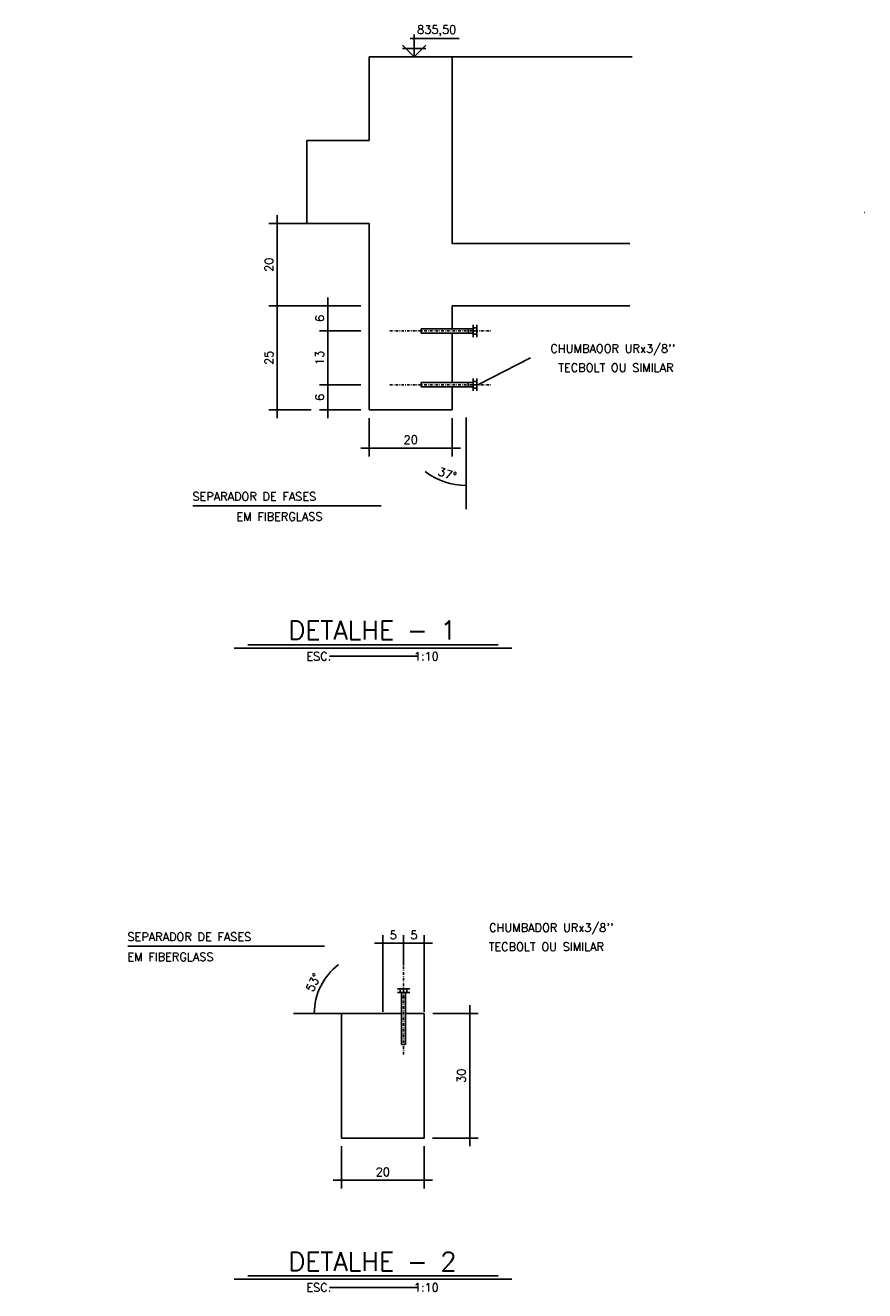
# Model space of a CAD drawing. Extents: x 7029 to 12036, y 4380 to 7055.
# Tile 12 of 12: x 11834 to 12036, y 4963 to 5268. Entities that reach past the tile are written whole.
import ezdxf
from ezdxf.enums import TextEntityAlignment as Align

# ---------------------------------------------------------------- set-up
doc = ezdxf.new("R2010")
doc.units = 0
doc.header["$LTSCALE"] = 0.1
doc.header["$MEASUREMENT"] = 0
doc.linetypes.add('DASHDOT', pattern=[25.4, 12.7, -6.35, 0, -6.35])
doc.layers.get('0').update_dxf_attribs({"linetype": 'CONTINUOUS'})
doc.layers.get('DEFPOINTS').update_dxf_attribs({"color": 200, "linetype": 'CONTINUOUS'})
for name, color, linetype in [('BAR-PECAS', 2, 'CONTINUOUS'), ('DIM', 7, 'CONTINUOUS'), ('EIXO', 7, 'DASHDOT'), ('ELEVAÇÃO', 2, 'CONTINUOUS'), ('ESTRUTURA', 5, 'CONTINUOUS'), ('RELAÇÀO', 2, 'CONTINUOUS'), ('TEXTO', 2, 'CONTINUOUS')]:
    doc.layers.add(name, color=color, linetype=linetype)
doc.styles.add('ROMAND', font='ROMANS.SHX', dxfattribs={"oblique": 15, "height": 800})
doc.styles.add('ROMANS', font='ROMANS.shx')
doc.dimstyles.new('DIM50', dxfattribs={"dimscale": 0, "dimtxt": 10, "dimasz": 20, "dimexe": 10, "dimexo": 10, "dimgap": 2.5, "dimtad": 1, "dimdec": 0, "dimtxsty": 'ROMANS', "dimblk": 'ARCHTICK', "dimblk1": 'DOTSMALL', "dimblk2": 'DOTSMALL', "dimsah": 1, "dimcen": 2.5, "dimdle": 10, "dimclrd": 7, "dimclre": 7, "dimclrt": 2, "dimazin": 3, "dimtfac": 1, "dimtdec": 0, "dimtmove": 0, "dimatfit": 3})

# ---------------------------------------------------------------- blocks, each defined once
blk = doc.blocks.new('*D19')
at = {"color": 7, "linetype": 'BYBLOCK'}
for p, q in [((11914.75, 5198.53), (11904.79, 5198.53)), ((11906.79, 5190.47), (11906.79, 5200.53)), ((11914.75, 5192.47), (11904.79, 5192.47))]:
    blk.add_line(p, q, dxfattribs=at)
at = {"layer": 'DEFPOINTS', "color": 0, "linetype": 'BYBLOCK'}
for p in [(11906.79, 5198.53), (11916.75, 5198.53), (11916.75, 5192.47)]:
    blk.add_point(p, dxfattribs=at)
at = {"color": 2, "linetype": 'BYBLOCK', "insert": (11904.79, 5195.5), "char_height": 2, "attachment_point": 5, "rotation": 90, "style": 'ROMANS'}
blk.add_mtext('6', dxfattribs=at)
blk = doc.blocks.new('_ARCHTICK')
blk = doc.blocks.new('_DOTSMALL')
blk = doc.blocks.new('*D20')
at = {"color": 7, "linetype": 'BYBLOCK'}
for p, q in [((11906.79, 5196.53), (11906.79, 5213.47)), ((11914.75, 5211.47), (11904.79, 5211.47)), ((11914.75, 5198.53), (11904.79, 5198.53))]:
    blk.add_line(p, q, dxfattribs=at)
at = {"layer": 'DEFPOINTS', "color": 0, "linetype": 'BYBLOCK'}
for p in [(11906.79, 5211.47), (11916.75, 5211.47), (11916.75, 5198.53)]:
    blk.add_point(p, dxfattribs=at)
at = {"color": 2, "linetype": 'BYBLOCK', "insert": (11904.79, 5205), "char_height": 2, "attachment_point": 5, "rotation": 90, "style": 'ROMANS'}
blk.add_mtext('13', dxfattribs=at)
blk = doc.blocks.new('*D21')
at = {"color": 7, "linetype": 'BYBLOCK'}
for p, q in [((11906.79, 5209.47), (11906.79, 5219.53)), ((11914.75, 5217.53), (11904.79, 5217.53)), ((11914.75, 5211.47), (11904.79, 5211.47))]:
    blk.add_line(p, q, dxfattribs=at)
at = {"layer": 'DEFPOINTS', "color": 0, "linetype": 'BYBLOCK'}
for p in [(11906.79, 5217.53), (11916.75, 5217.53), (11916.75, 5211.47)]:
    blk.add_point(p, dxfattribs=at)
at = {"color": 2, "linetype": 'BYBLOCK', "insert": (11904.79, 5214.5), "char_height": 2, "attachment_point": 5, "rotation": 90, "style": 'ROMANS'}
blk.add_mtext('6', dxfattribs=at)
blk = doc.blocks.new('*D22')
at = {"color": 7, "linetype": 'BYBLOCK'}
for p, q in [((11916.75, 5190.47), (11916.75, 5181.27)), ((11936.75, 5190.47), (11936.75, 5181.27)), ((11938.75, 5183.27), (11914.75, 5183.27))]:
    blk.add_line(p, q, dxfattribs=at)
at = {"layer": 'DEFPOINTS', "color": 0, "linetype": 'BYBLOCK'}
for p in [(11916.75, 5192.47), (11936.75, 5192.47), (11916.75, 5183.27)]:
    blk.add_point(p, dxfattribs=at)
at = {"color": 2, "linetype": 'BYBLOCK', "insert": (11926.75, 5185.27), "char_height": 2, "attachment_point": 5, "style": 'ROMANS'}
blk.add_mtext('20', dxfattribs=at)
blk = doc.blocks.new('*D23')
at = {"color": 7, "linetype": 'BYBLOCK'}
for p, q in [((11894.58, 5190.47), (11894.58, 5219.53)), ((11902.79, 5217.53), (11892.58, 5217.53)), ((11902.79, 5192.47), (11892.58, 5192.47))]:
    blk.add_line(p, q, dxfattribs=at)
at = {"layer": 'DEFPOINTS', "color": 0, "linetype": 'BYBLOCK'}
for p in [(11894.58, 5217.53), (11904.79, 5217.53), (11904.79, 5192.47)]:
    blk.add_point(p, dxfattribs=at)
at = {"color": 2, "linetype": 'BYBLOCK', "insert": (11892.58, 5205), "char_height": 2, "attachment_point": 5, "rotation": 90, "style": 'ROMANS'}
blk.add_mtext('25', dxfattribs=at)
blk = doc.blocks.new('*D24')
at = {"color": 7, "linetype": 'BYBLOCK'}
blk.add_arc((11940.14, 5190.6), 16.33, 232.6841, 270, dxfattribs=at)
at = {"layer": 'DEFPOINTS', "color": 0, "linetype": 'BYBLOCK'}
for p in [(11940.14, 5190.6), (11940.14, 5190.6), (11933.27, 5175.78), (11918.51, 5162.22), (11940.14, 5152.46)]:
    blk.add_point(p, dxfattribs=at)
at = {"color": 2, "linetype": 'BYBLOCK', "insert": (11935.56, 5177.02), "char_height": 2, "attachment_point": 5, "rotation": 341.3421, "style": 'ROMANS'}
blk.add_mtext('37°', dxfattribs=at)
blk = doc.blocks.new('*D25')
at = {"color": 7, "linetype": 'BYBLOCK'}
for p, q in [((12075.53, 5110.01), (12075.53, 5128.55)), ((12080.53, 5121.23), (12080.53, 5128.55)), ((12073.53, 5126.55), (12082.53, 5126.55))]:
    blk.add_line(p, q, dxfattribs=at)
at = {"layer": 'DEFPOINTS', "color": 0, "linetype": 'BYBLOCK'}
for p in [(12080.53, 5126.55), (12080.53, 5119.23), (12075.53, 5108.01)]:
    blk.add_point(p, dxfattribs=at)
at = {"color": 2, "linetype": 'BYBLOCK', "insert": (12078.03, 5128.55), "char_height": 2, "attachment_point": 5, "style": 'ROMANS'}
blk.add_mtext('5', dxfattribs=at)
blk = doc.blocks.new('*D26')
at = {"color": 7, "linetype": 'BYBLOCK'}
for p, q in [((12080.53, 5121.23), (12080.53, 5128.55)), ((12085.53, 5110.01), (12085.53, 5128.55)), ((12078.53, 5126.55), (12087.53, 5126.55))]:
    blk.add_line(p, q, dxfattribs=at)
at = {"layer": 'DEFPOINTS', "color": 0, "linetype": 'BYBLOCK'}
for p in [(12085.53, 5126.55), (12080.53, 5119.23), (12085.53, 5108.01)]:
    blk.add_point(p, dxfattribs=at)
at = {"color": 2, "linetype": 'BYBLOCK', "insert": (12083.03, 5128.55), "char_height": 2, "attachment_point": 5, "style": 'ROMANS'}
blk.add_mtext('5', dxfattribs=at)
blk = doc.blocks.new('*D27')
at = {"color": 7, "linetype": 'BYBLOCK'}
blk.add_arc((11918.36, 5029.84), 14.84, 127.3159, 180, dxfattribs=at)
at = {"layer": 'DEFPOINTS', "color": 0, "linetype": 'BYBLOCK'}
for p in [(11833.86, 5140.69), (11906.22, 5038.38), (11885.62, 5029.84), (11918.36, 5029.84), (11918.36, 5029.84)]:
    blk.add_point(p, dxfattribs=at)
at = {"color": 2, "linetype": 'BYBLOCK', "insert": (11903.27, 5037.31), "char_height": 2, "attachment_point": 5, "rotation": 63.6579, "style": 'ROMANS'}
blk.add_mtext('53°', dxfattribs=at)
blk = doc.blocks.new('*D28')
at = {"color": 7, "linetype": 'BYBLOCK'}
for p, q in [((11910.03, 4997.84), (11910.03, 4987.68)), ((11930.03, 4997.84), (11930.03, 4987.68)), ((11908.03, 4989.68), (11932.03, 4989.68))]:
    blk.add_line(p, q, dxfattribs=at)
at = {"layer": 'DEFPOINTS', "color": 0, "linetype": 'BYBLOCK'}
for p in [(11910.03, 4999.84), (11930.03, 4999.84), (11930.03, 4989.68)]:
    blk.add_point(p, dxfattribs=at)
at = {"color": 2, "linetype": 'BYBLOCK', "insert": (11920.03, 4991.68), "char_height": 2, "attachment_point": 5, "style": 'ROMANS'}
blk.add_mtext('20', dxfattribs=at)
blk = doc.blocks.new('*D29')
at = {"color": 7, "linetype": 'BYBLOCK'}
for p, q in [((11940.97, 4997.84), (11940.97, 5031.84)), ((11932.07, 5029.84), (11942.97, 5029.84)), ((11932.03, 4999.84), (11942.97, 4999.84))]:
    blk.add_line(p, q, dxfattribs=at)
at = {"layer": 'DEFPOINTS', "color": 0, "linetype": 'BYBLOCK'}
for p in [(11930.07, 5029.84), (11940.97, 5029.84), (11930.03, 4999.84)]:
    blk.add_point(p, dxfattribs=at)
at = {"color": 2, "linetype": 'BYBLOCK', "insert": (11938.97, 5014.84), "char_height": 2, "attachment_point": 5, "rotation": 90, "style": 'ROMANS'}
blk.add_mtext('30', dxfattribs=at)
blk = doc.blocks.new('*D167')
at = {"color": 7, "linetype": 'BYBLOCK'}
for p, q in [((11914.41, 5237.34), (11892.58, 5237.34)), ((11894.58, 5239.34), (11894.58, 5215.53)), ((11914.72, 5217.53), (11892.58, 5217.53))]:
    blk.add_line(p, q, dxfattribs=at)
at = {"layer": 'DEFPOINTS', "color": 0, "linetype": 'BYBLOCK'}
for p in [(11916.41, 5237.34), (11894.58, 5217.53), (11916.72, 5217.53)]:
    blk.add_point(p, dxfattribs=at)
at = {"color": 2, "linetype": 'BYBLOCK', "insert": (11892.58, 5227.43), "char_height": 2, "attachment_point": 5, "rotation": 90, "style": 'ROMANS'}
blk.add_mtext('20', dxfattribs=at)

msp = doc.modelspace()

# ---------------------------------------------------------------- linework, layer by layer
at = {"layer": 'BAR-PECAS'}
for p, q in [((11929.25, 5193.76), (11929.25, 5194.76)), ((11929.25, 5194.76), (11941.62, 5194.76)), ((11940.62, 5193.76), (11940.62, 5194.76)), ((11929.25, 5193.76), (11941.62, 5193.76)), ((11929.25, 5181.81), (11929.25, 5180.81)), ((11929.25, 5181.81), (11941.62, 5181.81)), ((11929.25, 5180.81), (11941.62, 5180.81)), ((11940.62, 5181.81), (11940.62, 5180.81)), ((11924.53, 5022.34), (11924.53, 5034.71)), ((11924.53, 5033.71), (11925.53, 5033.71)), ((11925.53, 5022.34), (11925.53, 5034.71)), ((11924.53, 5022.34), (11925.53, 5022.34))]:
    msp.add_line(p, q, dxfattribs=at)
at = {"layer": 'BAR-PECAS', "color": 7}
for p, q in [((11941.82, 5195.76), (11941.82, 5192.76)), ((11942.72, 5195.76), (11942.72, 5192.76)), ((11941.82, 5179.81), (11941.82, 5182.81)), ((11942.72, 5179.81), (11942.72, 5182.81)), ((11926.53, 5035.81), (11923.53, 5035.81)), ((11926.53, 5034.91), (11923.53, 5034.91))]:
    msp.add_line(p, q, dxfattribs=at)
at = {"layer": 'BAR-PECAS', "color": 9}
for p, q in [((11942.72, 5195.05), (11941.82, 5195.05)), ((11941.82, 5194.26), (11942.72, 5194.26)), ((11942.72, 5193.47), (11941.82, 5193.47)), ((11942.72, 5182.1), (11941.82, 5182.1)), ((11941.82, 5181.31), (11942.72, 5181.31)), ((11942.72, 5180.52), (11941.82, 5180.52)), ((11924.24, 5035.81), (11924.24, 5034.91)), ((11925.03, 5034.91), (11925.03, 5035.81)), ((11925.82, 5035.81), (11925.82, 5034.91))]:
    msp.add_line(p, q, dxfattribs=at)
at = {"layer": 'DIM'}
for p, q in [((11940.14, 5173.38), (11940.14, 5151.32)), ((11918.36, 5029.84), (11898.5, 5029.84))]:
    msp.add_line(p, q, dxfattribs=at)
at = {"layer": 'EIXO', "ltscale": 0.5}
for p, q in [((11921.75, 5194.26), (11946.22, 5194.26)), ((11921.75, 5181.31), (11946.22, 5181.31)), ((11925.03, 5019.99), (11925.03, 5044.46))]:
    msp.add_line(p, q, dxfattribs=at)
at = {"layer": 'ELEVAÇÃO', "color": 3, "linetype": 'CONTINUOUS'}
for p, q in [((11926.59, 5264.71), (11938.41, 5264.71)), ((11927.59, 5260.29), (11927.59, 5265.71)), ((11927.59, 5260.29), (11924.77, 5263.11)), ((11924.77, 5262.31), (11930.42, 5262.31)), ((11927.59, 5260.29), (11930.42, 5263.11))]:
    msp.add_line(p, q, dxfattribs=at)
at = {"layer": 'ESTRUTURA'}
for p, q in [((11916.72, 5240.12), (11916.72, 5260.29)), ((11916.72, 5260.29), (11936.72, 5260.29)), ((11936.72, 5260.29), (11936.72, 5215.29)), ((11901.72, 5240.12), (11916.72, 5240.12)), ((11901.72, 5220.12), (11901.72, 5240.12)), ((11936.75, 5230.3), (11936.75, 5215.31)), ((11901.72, 5220.12), (11916.72, 5220.12)), ((11916.72, 5175.29), (11916.72, 5220.12)), ((11936.75, 5220.14), (11936.75, 5215.31)), ((11936.75, 5215.31), (11979.57, 5215.31)), ((11936.75, 5200.31), (11979.57, 5200.31)), ((11936.75, 5194.76), (11936.75, 5200.31)), ((11936.75, 5181.81), (11936.75, 5193.76)), ((11936.75, 5175.26), (11936.75, 5180.81)), ((11916.75, 5175.26), (11936.75, 5175.26)), ((11910.03, 4999.84), (11910.03, 5029.84)), ((11924.53, 5029.84), (11910.03, 5029.84)), ((11915.15, 5029.84), (11924.53, 5029.84)), ((11925.53, 5029.84), (11930.03, 5029.84)), ((11930.03, 4999.84), (11930.03, 5029.84)), ((11910.03, 4999.84), (11930.03, 4999.84))]:
    msp.add_line(p, q, dxfattribs=at)
at = {"layer": 'ESTRUTURA', "color": 3}
msp.add_line((11936.72, 5260.29), (11980.16, 5260.29), dxfattribs=at)
at = {"layer": 'ESTRUTURA'}
msp.add_arc((12036.16, 5222.82), 0.0268, 180, 270, dxfattribs=at)
msp.add_arc((12036.16, 5222.82), 0.0268, 180, 270, dxfattribs=at)
at = {"layer": 'RELAÇÀO', "color": 3}
for p, q in [((11942.92, 5181.31), (11955.59, 5187.79)), ((11919.64, 5152.15), (11874.26, 5152.15)), ((11905.99, 5046.07), (11858.6, 5046.07))]:
    msp.add_line(p, q, dxfattribs=at)
at = {"layer": 'TEXTO', "color": 6, "ltscale": 0.3}
for p, q in [((11887.47, 5118.67), (11947.84, 5118.67)), ((11887.47, 4966.6), (11947.84, 4966.6))]:
    msp.add_line(p, q, dxfattribs=at)
at = {"layer": 'TEXTO', "color": 7, "ltscale": 0.3}
for p, q in [((11884.19, 5117.87), (11951.12, 5117.87)), ((11884.19, 4965.8), (11951.12, 4965.8))]:
    msp.add_line(p, q, dxfattribs=at)
at = {"layer": 'TEXTO', "ltscale": 0.3}
for p, q in [((11928.27, 5115.9), (11907.16, 5115.9)), ((11928.27, 4963.83), (11907.16, 4963.83))]:
    msp.add_line(p, q, dxfattribs=at)

# ---------------------------------------------------------------- texts
at = {"layer": 'TEXTO', "style": 'ROMANS'}
for s, rotation, p in [('835,50', 360, (11928.31, 5265.87)), ("CHUMBAOOR URx3/8''", 0, (11960.41, 5189.03)), ('TECBOLT OU SIMILAR', 0, (11962.31, 5184.43)), ('SEPARADOR DE FASES', 360, (11874.14, 5153.39)), ('EM FIBERGLASS', 360, (11884.75, 5148.55)), ("CHUMBADOR URx3/8''", 360, (11945.62, 5049.51)), ('SEPARADOR DE FASES', 360, (11858.48, 5047.31)), ('TECBOLT OU SIMILAR', 360, (11945.54, 5044.92)), ('EM FIBERGLASS', 360, (11858.48, 5042.48))]:
    msp.add_text(s, height=2, rotation=rotation, dxfattribs=at).set_placement(p)
at = {"layer": 'TEXTO', "color": 5, "ltscale": 0.3, "style": 'ROMAND'}
for s, p in [('DETALHE - 1', (11917.52, 5122.17)), ('DETALHE - 2', (11917.52, 4970.1))]:
    msp.add_text(s, height=4.5, rotation=360, dxfattribs=at).set_placement(p, align=Align.MIDDLE)
at = {"layer": 'TEXTO', "ltscale": 0.3, "style": 'ROMANS'}
for p in [(11917.55, 5115.9), (11917.55, 4963.83)]:
    msp.add_text('ESC.             1:10', height=2, rotation=360, dxfattribs=at).set_placement(p, align=Align.MIDDLE)

# ---------------------------------------------------------------- dimensions: what is measured, and where the dimension line sits
at = {"layer": 'DIM'}
for base, p1, p2, angle, picture, middle in [((11894.58, 5200.31), (11916.41, 5220.12), (11916.72, 5200.31), 90, '*D167', (11892.58, 5210.22)), ((11894.58, 5200.31), (11904.79, 5175.26), (11904.79, 5200.31), 270, '*D23', (11892.58, 5187.79)), ((11906.79, 5200.31), (11916.75, 5194.26), (11916.75, 5200.31), 270, '*D21', (11904.79, 5197.29)), ((11906.79, 5194.26), (11916.75, 5181.31), (11916.75, 5194.26), 270, '*D20', (11904.79, 5187.79)), ((11906.79, 5181.31), (11916.75, 5175.26), (11916.75, 5181.31), 270, '*D19', (11904.79, 5178.29))]:
    dim = msp.add_linear_dim(base=base, p1=p1, p2=p2, angle=angle, dimstyle='DIM50', override={"dimscale": 1, "dimtxt": 2, "dimasz": 5, "dimexe": 2, "dimexo": 2, "dimgap": 1, "dimdle": 2}, dxfattribs=at)
    dim.commit()
    dim.dimension.update_dxf_attribs({"geometry": picture, "text_midpoint": middle, "insert": (0, -17.21)})
for base, p1, p2, picture, middle, set_off in [((11916.75, 5166.05), (11936.75, 5175.26), (11916.75, 5175.26), '*D22', (11926.75, 5168.05), (0, -17.21)), ((11925.03, 5046.74), (11920.03, 5028.19), (11925.03, 5039.42), '*D25', (11922.53, 5048.74), (-155.5, -79.81)), ((11930.03, 5046.74), (11925.03, 5039.42), (11930.03, 5028.19), '*D26', (11927.53, 5048.74), (-155.5, -79.81))]:
    dim = msp.add_linear_dim(base=base, p1=p1, p2=p2, dimstyle='DIM50', override={"dimscale": 1, "dimtxt": 2, "dimasz": 5, "dimexe": 2, "dimexo": 2, "dimgap": 1, "dimdle": 2}, dxfattribs=at)
    dim.commit()
    dim.dimension.update_dxf_attribs({"geometry": picture, "text_midpoint": middle, "insert": set_off})
dim = msp.add_angular_dim_2l(base=(11933.27, 5158.57), line1=((11940.14, 5173.38), (11940.14, 5135.25)), line2=((11918.51, 5145.01), (11940.14, 5173.38)), dimstyle='DIM50', override={"dimscale": 1, "dimtxt": 2, "dimasz": 5, "dimexe": 2, "dimexo": 2, "dimgap": 1, "dimdle": 2, "dimadec": 0, "dimazin": 2}, dxfattribs=at)
dim.commit()
dim.dimension.update_dxf_attribs({"geometry": '*D24', "text_midpoint": (11935.56, 5159.8), "insert": (0, -17.21)})
dim = msp.add_angular_dim_2l(base=(11906.22, 5038.38), line1=((11918.36, 5029.84), (11833.86, 5140.69)), line2=((11918.36, 5029.84), (11885.62, 5029.84)), dimstyle='DIM50', override={"dimscale": 1, "dimtxt": 2, "dimasz": 5, "dimexe": 2, "dimexo": 2, "dimgap": 1, "dimdle": 2, "dimadec": 0, "dimazin": 2}, dxfattribs=at)
dim.commit()
dim.dimension.update_dxf_attribs({"geometry": '*D27', "text_midpoint": (11903.27, 5037.31)})
dim = msp.add_linear_dim(base=(11940.97, 5029.84), p1=(11930.03, 4999.84), p2=(11930.07, 5029.84), angle=90, dimstyle='DIM50', override={"dimscale": 1, "dimtxt": 2, "dimasz": 5, "dimexe": 2, "dimexo": 2, "dimgap": 1, "dimdle": 2}, dxfattribs=at)
dim.commit()
dim.dimension.update_dxf_attribs({"geometry": '*D29', "text_midpoint": (11938.97, 5014.84)})
dim = msp.add_linear_dim(base=(11930.03, 4989.68), p1=(11910.03, 4999.84), p2=(11930.03, 4999.84), dimstyle='DIM50', override={"dimscale": 1, "dimtxt": 2, "dimasz": 5, "dimexe": 2, "dimexo": 2, "dimgap": 1, "dimdle": 2}, dxfattribs=at)
dim.commit()
dim.dimension.update_dxf_attribs({"geometry": '*D28', "text_midpoint": (11920.03, 4991.68)})

doc.saveas('drawing.dxf')
